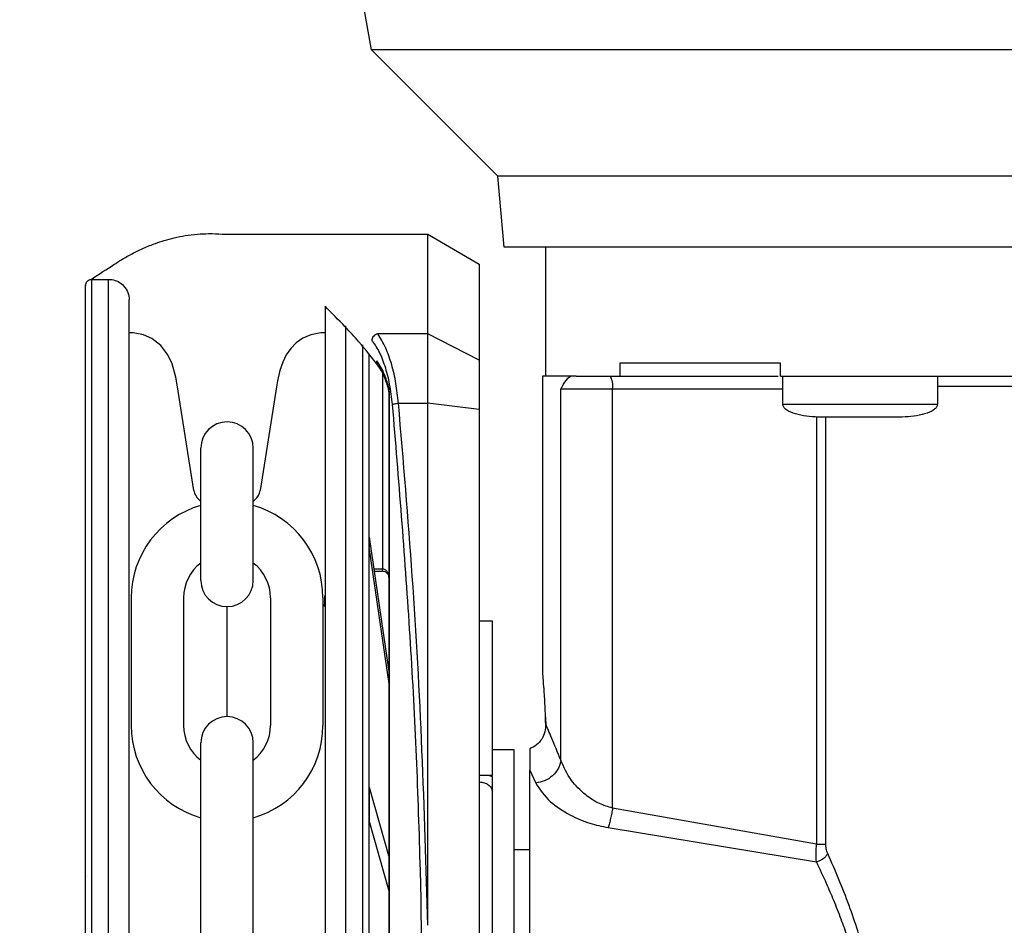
# Model space of a CAD drawing. Header units: inches. Extents: x 144.9 to 238.4, y 214.8 to 247.7.
# Tile 155 of 256: x 183.117 to 183.305, y 223.792 to 223.965. Entities that reach past the tile are written whole.
import ezdxf

# ---------------------------------------------------------------- set-up
doc = ezdxf.new("R2010")
doc.units = ezdxf.units.IN
doc.header["$LTSCALE"] = 0.25
doc.header["$MEASUREMENT"] = 0
doc.layers.add('ANNOTATIONS', color=1, linetype='Continuous')
doc.layers.add('MOTOR RH', color=7, linetype='Continuous')
doc.styles.add('ARIAL', font='arial.ttf', dxfattribs={"height": 0.09375})
doc.dimstyles.new('STANDARD$0', dxfattribs={"dimtxt": 0.09375, "dimasz": 0.09375, "dimexe": 0.03125, "dimexo": 0.046875, "dimgap": 0.09, "dimtad": 0, "dimtih": 1, "dimtoh": 1, "dimdec": 4, "dimzin": 0, "dimdsep": 46, "dimtxsty": 'ARIAL', "dimcen": 0.09, "dimadec": 0, "dimazin": 0, "dimtfac": 1, "dimtdec": 4, "dimtofl": 0, "dimtmove": 0, "dimatfit": 1, "dimfxl": 1, "dimtolj": 1, "dimtzin": 0, "dimarcsym": 0})

# ---------------------------------------------------------------- blocks, each defined once
blk = doc.blocks.new('*D49')
at = {"layer": 'ANNOTATIONS', "color": 0, "lineweight": -2, "transparency": 16777216}
for p, q in [((182.6900893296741, 223.8493624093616), (182.6900893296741, 225.9990556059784)), ((183.8307143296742, 224.9900478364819), (183.8307143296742, 225.9990556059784)), ((182.7838393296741, 225.9678056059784), (182.9752918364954, 225.9678056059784)), ((183.7369643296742, 225.9678056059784), (183.5455118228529, 225.9678056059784))]:
    blk.add_line(p, q, dxfattribs=at)
at = {"layer": 'ANNOTATIONS', "color": 0, "transparency": 16777216}
for points in [[(182.7838393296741, 225.9834306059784), (182.7838393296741, 225.9521806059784), (182.6900893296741, 225.9678056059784)], [(183.7369643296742, 225.9834306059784), (183.7369643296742, 225.9521806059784), (183.8307143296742, 225.9678056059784)]]:
    blk.add_solid(points, dxfattribs=at)
at = {"layer": 'defpoints', "color": 0, "transparency": 16777216}
for p in [(182.6900893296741, 225.9678056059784), (183.8307143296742, 224.9431728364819), (182.6900893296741, 223.8024874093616)]:
    blk.add_point(p, dxfattribs=at)
at = {"layer": 'ANNOTATIONS', "color": 0, "transparency": 16777216, "insert": (183.2604018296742, 225.9678056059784), "char_height": 0.09375, "attachment_point": 5, "style": 'ARIAL'}
blk.add_mtext('\\A1;18 5/8"', dxfattribs=at)
blk = doc.blocks.new('*D51')
at = {"layer": 'ANNOTATIONS', "color": 0, "lineweight": -2, "transparency": 16777216}
for p, q in [((182.6900893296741, 223.8493624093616), (182.6900893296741, 226.3654182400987)), ((184.1636564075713, 225.1127240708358), (184.1636564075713, 226.3654182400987)), ((182.7838393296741, 226.3341682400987), (183.2225311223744, 226.3341682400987)), ((184.0699064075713, 226.3341682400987), (183.631214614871, 226.3341682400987))]:
    blk.add_line(p, q, dxfattribs=at)
at = {"layer": 'ANNOTATIONS', "color": 0, "transparency": 16777216}
for points in [[(182.7838393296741, 226.3497932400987), (182.7838393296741, 226.3185432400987), (182.6900893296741, 226.3341682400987)], [(184.0699064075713, 226.3497932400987), (184.0699064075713, 226.3185432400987), (184.1636564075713, 226.3341682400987)]]:
    blk.add_solid(points, dxfattribs=at)
at = {"layer": 'defpoints', "color": 0, "transparency": 16777216}
for p in [(182.6900893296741, 226.3341682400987), (184.1636564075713, 225.0658490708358), (182.6900893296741, 223.8024874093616)]:
    blk.add_point(p, dxfattribs=at)
at = {"layer": 'ANNOTATIONS', "color": 0, "transparency": 16777216, "insert": (183.4268728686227, 226.3341682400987), "char_height": 0.09375, "attachment_point": 5, "style": 'ARIAL'}
blk.add_mtext('\\A1;24""', dxfattribs=at)

msp = doc.modelspace()

# ---------------------------------------------------------------- linework, layer by layer
at = {"layer": 'MOTOR RH'}
for p, q in [((183.1838592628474, 223.9593376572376), (183.1722805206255, 224.0250039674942)), ((183.2080059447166, 223.9351909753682), (183.1838592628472, 223.9593376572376)), ((183.5445600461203, 223.9593376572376), (183.1838592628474, 223.9593376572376)), ((183.2091899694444, 223.9216575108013), (183.2080059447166, 223.9351909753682)), ((183.5204133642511, 223.9351909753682), (183.2080059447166, 223.9351909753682)), ((183.1555016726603, 223.9241189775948), (183.1946015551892, 223.9241183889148)), ((183.1946012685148, 223.9050769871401), (183.1946015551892, 223.9241183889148)), ((183.1946015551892, 223.9241183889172), (183.2044439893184, 223.9184356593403)), ((183.5192293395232, 223.9216575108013), (183.2091899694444, 223.9216575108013)), ((183.2171870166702, 223.8970438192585), (183.2171870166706, 223.9216575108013)), ((183.2044439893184, 223.9184356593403), (183.2044437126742, 223.9000605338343)), ((183.130450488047, 223.7617154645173), (183.1304528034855, 223.9155071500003)), ((183.1304528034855, 223.9155071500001), (183.1336516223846, 223.9155071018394)), ((183.1336493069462, 223.7617154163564), (183.1336516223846, 223.9155071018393)), ((183.1789270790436, 223.9066134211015), (183.1789248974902, 223.7617147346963)), ((183.1379798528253, 223.9052773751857), (183.1375884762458, 223.9052773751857)), ((183.1749900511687, 223.9052850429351), (183.1745626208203, 223.9052773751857)), ((183.1946012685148, 223.9050769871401), (183.1850450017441, 223.9050771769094)), ((183.194601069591, 223.8918644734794), (183.194601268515, 223.9050769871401)), ((183.2044437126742, 223.9000605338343), (183.194601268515, 223.9050769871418)), ((183.18212584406, 223.9030344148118), (183.1821237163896, 223.761714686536)), ((183.2044437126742, 223.9000605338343), (183.2044435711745, 223.8906621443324)), ((183.2313285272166, 223.8995118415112), (183.2313285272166, 223.8970512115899)), ((183.2619887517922, 223.8970512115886), (183.2619887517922, 223.8995118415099)), ((183.1859889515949, 223.897626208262), (183.1859883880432, 223.8601956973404)), ((183.2165718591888, 223.8404565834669), (183.2165718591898, 223.8970653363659)), ((183.2229610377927, 223.8970512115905), (183.2221182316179, 223.8970512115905)), ((183.2313285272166, 223.8970512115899), (183.2615581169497, 223.8970512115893)), ((183.2624494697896, 223.8916346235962), (183.2624494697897, 223.8970512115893)), ((183.2919770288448, 223.8970512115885), (183.2919770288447, 223.8916346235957)), ((183.1499497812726, 223.8751974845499), (183.1467369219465, 223.8953930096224)), ((183.1658055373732, 223.8953930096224), (183.162592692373, 223.8751974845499)), ((183.1872192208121, 223.894586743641), (183.1871155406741, 223.8950800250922)), ((183.2919770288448, 223.8950827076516), (183.436442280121, 223.8950827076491)), ((183.1871703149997, 223.8942959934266), (183.187118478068, 223.8946664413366)), ((183.1872192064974, 223.8936288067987), (183.1871703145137, 223.8942959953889)), ((183.1872152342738, 223.6298025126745), (183.1872192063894, 223.89362878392)), ((183.1873170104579, 223.8936287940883), (183.1872192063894, 223.8936288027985)), ((183.187313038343, 223.6298025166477), (183.1873170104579, 223.8936287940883)), ((183.2200416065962, 223.8945905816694), (183.2624494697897, 223.8945905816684)), ((183.2200416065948, 223.8236585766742), (183.2200416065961, 223.8945905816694)), ((183.2299191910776, 223.8145358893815), (183.229919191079, 223.8945905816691)), ((183.1890206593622, 223.8918644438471), (183.194601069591, 223.8918644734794)), ((183.1945995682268, 223.7921443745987), (183.1946010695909, 223.8918644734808)), ((183.2044435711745, 223.8906621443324), (183.1946010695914, 223.8918644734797)), ((183.2044435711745, 223.8906621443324), (183.2044396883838, 223.6327687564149)), ((183.268912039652, 223.8892664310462), (183.2689120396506, 223.8076330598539)), ((183.2706603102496, 223.8076330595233), (183.270660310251, 223.8891771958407)), ((183.1512652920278, 223.8580056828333), (183.1512652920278, 223.8832869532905)), ((183.1612771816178, 223.8580056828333), (183.1612771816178, 223.8832869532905)), ((183.1512652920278, 223.873101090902), (183.1509350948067, 223.8733950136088)), ((183.1616073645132, 223.8733950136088), (183.1612771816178, 223.873101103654)), ((183.1834274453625, 223.8662581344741), (183.1834274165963, 223.8643474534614)), ((183.1834274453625, 223.8662581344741), (183.1872184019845, 223.8402005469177)), ((183.1872183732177, 223.8382898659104), (183.1834274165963, 223.8643474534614)), ((183.1843094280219, 223.8601957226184), (183.1859883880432, 223.8601956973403)), ((183.1859883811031, 223.859734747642), (183.1843764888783, 223.8597347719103)), ((183.1859883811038, 223.8597347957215), (183.1859883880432, 223.8601956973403)), ((183.1379568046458, 223.8547090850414), (183.1379568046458, 223.8302898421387)), ((183.1479686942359, 223.8547090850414), (183.1479686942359, 223.8302898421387)), ((183.1645737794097, 223.8547090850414), (183.1645737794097, 223.8302898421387)), ((183.1745856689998, 223.8547090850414), (183.1745856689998, 223.8302898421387)), ((183.1562712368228, 223.8319991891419), (183.1562712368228, 223.8529997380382)), ((183.2044429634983, 223.8503004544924), (183.2069035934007, 223.8503004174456)), ((183.2044429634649, 223.8502982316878), (183.2069035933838, 223.8502981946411)), ((183.2069035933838, 223.8502981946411), (183.2069031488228, 223.8207706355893)), ((183.2069035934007, 223.8503004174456), (183.2069035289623, 223.8460203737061)), ((183.2170756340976, 223.8324651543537), (183.2171490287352, 223.8305375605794)), ((183.1512652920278, 223.7759570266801), (183.1512652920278, 223.8269932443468)), ((183.1612771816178, 223.7759570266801), (183.1612771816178, 223.8269932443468)), ((183.206901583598, 223.8256929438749), (183.2110846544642, 223.8256929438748)), ((183.2069032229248, 223.8256930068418), (183.2110862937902, 223.8256929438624)), ((183.2110862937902, 223.8256929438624), (183.2110843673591, 223.6977401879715)), ((183.2110846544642, 223.8256929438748), (183.2110846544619, 223.6977401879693)), ((183.2141112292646, 223.8258481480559), (183.2141112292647, 223.8223156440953)), ((183.21411122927, 223.8258481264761), (183.2141112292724, 223.8217795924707)), ((183.2141111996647, 223.8217796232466), (183.2152360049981, 223.8193117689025)), ((183.2069031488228, 223.8207706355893), (183.204442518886, 223.820770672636)), ((183.2063773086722, 223.8207706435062), (183.2069031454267, 223.8205451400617)), ((183.2069031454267, 223.8205451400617), (183.2069031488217, 223.8207706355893)), ((183.1834267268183, 223.818532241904), (183.1834266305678, 223.8121392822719)), ((183.1834267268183, 223.818532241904), (183.1872178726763, 223.8050441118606)), ((183.2689120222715, 223.8076330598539), (183.2299191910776, 223.8145358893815)), ((183.1872177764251, 223.7986511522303), (183.1834266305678, 223.8121392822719)), ((183.2290646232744, 223.8108292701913), (183.2688576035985, 223.8042586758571)), ((183.211084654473, 223.8066230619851), (183.2141112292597, 223.806623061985))]:
    msp.add_line(p, q, dxfattribs=at)
at = {"layer": 'MOTOR RH', "flags": 128}
for points in [[(183.1467369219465, 223.8953930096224), (183.1464793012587, 223.8968442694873), (183.1457743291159, 223.8993722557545), (183.1449656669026, 223.9010899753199), (183.1436334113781, 223.9028513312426), (183.1419267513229, 223.9041946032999), (183.1402956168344, 223.9049210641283), (183.1383573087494, 223.9052680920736), (183.137979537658, 223.9052773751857)], [(183.1745626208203, 223.9052773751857), (183.1741656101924, 223.9052671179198), (183.1722804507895, 223.9049315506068), (183.1707442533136, 223.9042687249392), (183.1694747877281, 223.9033809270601), (183.1684352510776, 223.9023231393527), (183.1675933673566, 223.9011181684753), (183.1669000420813, 223.8997098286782), (183.1663635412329, 223.8981121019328), (183.1659247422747, 223.8961115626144), (183.1658055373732, 223.8953930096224)]]:
    msp.add_lwpolyline(points, dxfattribs=at)
at = {"layer": 'MOTOR RH'}
for centre, radius, start, end in [((183.226056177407, 223.8951871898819), 0.003908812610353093, 351.2205390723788, 28.48161309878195), ((183.1562712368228, 223.8832869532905), 0.005005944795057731, 0, 180), ((183.1529646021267, 223.8756749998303), 0.003052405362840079, 188.999999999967, 228.3263490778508), ((183.1595778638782, 223.8756749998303), 0.003052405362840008, 311.6736509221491, 351.0000000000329), ((183.1562712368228, 223.8547090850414), 0.01831443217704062, 105.8627163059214, 180), ((183.1562712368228, 223.8547090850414), 0.01831443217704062, 0, 74.13728369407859), ((183.1562712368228, 223.8547090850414), 0.008302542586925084, 127.0808355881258, 180), ((183.1562712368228, 223.8547090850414), 0.008302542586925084, 0, 52.91916441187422), ((183.1562712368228, 223.8580056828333), 0.005005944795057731, 180, 0), ((183.1562712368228, 223.8269932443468), 0.005005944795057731, 0, 180), ((183.1562712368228, 223.8302898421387), 0.01831443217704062, 180, 254.1372836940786), ((183.1562712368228, 223.8302898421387), 0.008302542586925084, 180, 232.9191644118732), ((183.1562712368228, 223.8302898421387), 0.01831443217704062, 285.8627163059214, 0), ((183.1562712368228, 223.8302898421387), 0.008302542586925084, 307.0808355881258, 0)]:
    msp.add_arc(centre, radius, start, end, dxfattribs=at)
for points, knots in [([(183.130292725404, 223.9154984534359), (183.1303584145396, 223.915541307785), (183.1304241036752, 223.9155841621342), (183.1304897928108, 223.9156270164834), (183.1318736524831, 223.9165298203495), (183.1332575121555, 223.9174326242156), (183.1346413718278, 223.9183354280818), (183.1351235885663, 223.9186500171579), (183.1362856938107, 223.9194081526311), (183.1381784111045, 223.9204593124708), (183.1403509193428, 223.9215153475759), (183.1423978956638, 223.9223383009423), (183.1443506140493, 223.9229852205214), (183.1462412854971, 223.9234918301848), (183.1483491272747, 223.9239080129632), (183.1505430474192, 223.9241736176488), (183.1528974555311, 223.9242665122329), (183.1545306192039, 223.9242225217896), (183.155446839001, 223.9241250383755), (183.1555016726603, 223.9241189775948)], [-0.2026574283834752, -0.2026574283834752, -0.2026574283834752, -0.2026574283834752, -0.1934736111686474, -0.1934736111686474, -0.1934736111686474, 0, 0, 0, 0.06741739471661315, 0.1624707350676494, 0.2623543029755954, 0.3670685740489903, 0.4432677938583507, 0.5291235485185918, 0.6246357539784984, 0.7298042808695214, 0.8268099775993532, 0.9437281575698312, 0.9511714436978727, 0.9511714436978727, 0.9511714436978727, 0.9511714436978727]), ([(183.1292201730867, 223.761715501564), (183.1292202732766, 223.7683700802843), (183.1292204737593, 223.7816860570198), (183.1292207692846, 223.8013147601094), (183.1292210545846, 223.8202643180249), (183.1292213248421, 223.8382147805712), (183.129221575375, 223.854855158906), (183.129221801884, 223.8698998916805), (183.1292220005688, 223.8830965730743), (183.1292221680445, 223.8942203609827), (183.1292223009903, 223.9030507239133), (183.1292223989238, 223.9095554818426), (183.1292224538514, 223.9132042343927), (183.1292224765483, 223.9147110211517), (183.1292224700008, 223.9142767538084), (183.12922247, 223.9142767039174)], [0, 0, 0, 0, 0.0833060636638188, 0.1666974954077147, 0.2499975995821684, 0.3333024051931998, 0.4166951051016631, 0.4999952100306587, 0.5833002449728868, 0.6666928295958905, 0.7499928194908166, 0.8332978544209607, 0.9166904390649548, 0.999990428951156, 1, 1, 1, 1]), ([(183.1292224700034, 223.9142768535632), (183.1292239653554, 223.9143214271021), (183.1292299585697, 223.9145000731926), (183.1293209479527, 223.9148147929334), (183.1295648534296, 223.9151659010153), (183.1299145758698, 223.9154046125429), (183.1302347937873, 223.9155116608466), (183.1304189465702, 223.9154978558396), (183.1304689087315, 223.9154941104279)], [0, 0, 0, 0, 0.06890365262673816, 0.2761586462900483, 0.4958689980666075, 0.715579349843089, 0.9228343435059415, 1, 1, 1, 1]), ([(183.1336516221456, 223.9154912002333), (183.1338524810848, 223.9154937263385), (183.1344709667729, 223.915473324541), (183.1355021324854, 223.9151224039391), (183.1366157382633, 223.9142896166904), (183.1374315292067, 223.9130433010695), (183.1375376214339, 223.9120480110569), (183.1375885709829, 223.911570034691)], [0.08048410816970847, 0.08048410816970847, 0.08048410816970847, 0.08048410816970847, 0.170358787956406, 0.3583268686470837, 0.5560887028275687, 0.7868168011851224, 1, 1, 1, 1]), ([(183.1375863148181, 223.7617154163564), (183.1375864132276, 223.7682517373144), (183.1375866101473, 223.7813310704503), (183.1375869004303, 223.8006115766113), (183.1375871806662, 223.8192247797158), (183.1375874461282, 223.8368567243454), (183.1375876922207, 223.8532021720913), (183.1375879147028, 223.8679794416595), (183.1375881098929, 223.8809439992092), (183.1375882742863, 223.8918630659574), (183.1375884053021, 223.9005652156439), (183.137588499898, 223.9068483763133), (183.1375885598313, 223.9108292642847), (183.1375885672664, 223.911323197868), (183.137588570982, 223.911570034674)], [0, 0, 0, 0, 0.08330446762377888, 0.166694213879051, 0.2499999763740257, 0.3333008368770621, 0.4166943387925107, 0.4999999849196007, 0.5833008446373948, 0.6666942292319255, 0.7499999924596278, 0.8333009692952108, 0.9166943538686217, 1, 1, 1, 1]), ([(183.1749901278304, 223.9103770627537), (183.1749901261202, 223.9102634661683), (183.17499012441, 223.9101498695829), (183.1749901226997, 223.9100362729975), (183.174990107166, 223.909004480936), (183.1749900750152, 223.906868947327), (183.1749899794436, 223.9005209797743), (183.1749898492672, 223.8918745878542), (183.1749896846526, 223.8809408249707), (183.1749894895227, 223.8679802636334), (183.1749892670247, 223.8532019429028), (183.1749890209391, 223.8368569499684), (183.1749887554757, 223.8192249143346), (183.1749884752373, 223.8006115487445), (183.1749881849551, 223.7813310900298), (183.1749879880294, 223.7682513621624), (183.1749878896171, 223.7617148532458)], [-0.009409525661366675, -0.009409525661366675, -0.009409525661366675, -0.009409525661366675, 0, 0, 0, 0.08546624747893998, 0.1768922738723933, 0.268313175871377, 0.3598353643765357, 0.4512615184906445, 0.5426821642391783, 0.6342044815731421, 0.7256307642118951, 0.8170515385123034, 0.9085726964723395, 1, 1, 1, 1]), ([(183.1852869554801, 223.8988517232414), (183.1840211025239, 223.9004791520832), (183.1819312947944, 223.9031658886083), (183.1797810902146, 223.9054932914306), (183.178927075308, 223.9063653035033), (183.1788978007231, 223.9063951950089), (183.1788685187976, 223.9064250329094), (183.178839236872, 223.9064548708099), (183.1775562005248, 223.9077622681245), (183.1762731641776, 223.9090696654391), (183.1749901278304, 223.9103770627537)], [0, 0, 0, 0, 0.3080244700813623, 0.5085202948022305, 0.5085202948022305, 0.5085202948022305, 0.5153930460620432, 0.5153930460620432, 0.5153930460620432, 0.8165340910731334, 0.8165340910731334, 0.8165340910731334, 0.8165340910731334]), ([(183.1850450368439, 223.9050771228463), (183.1849105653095, 223.9050405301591), (183.1846369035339, 223.9049660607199), (183.1842806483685, 223.9046967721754), (183.1840181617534, 223.9043581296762), (183.1839466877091, 223.9041098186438), (183.1839125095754, 223.9039910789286)], [0, 0, 0, 0, 0.2523826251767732, 0.513621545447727, 0.7674189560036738, 1, 1, 1, 1]), ([(183.1890206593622, 223.8918644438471), (183.1888777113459, 223.8931498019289), (183.1885859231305, 223.8957734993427), (183.1877431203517, 223.8993588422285), (183.1865783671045, 223.902675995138), (183.1855737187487, 223.9042492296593), (183.1850450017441, 223.9050771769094)], [0, 0, 0, 0, 0.2282311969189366, 0.4658698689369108, 0.7189029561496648, 0.9999999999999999, 0.9999999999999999, 0.9999999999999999, 0.9999999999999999]), ([(183.1878881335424, 223.8916042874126), (183.1877282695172, 223.8929252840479), (183.1874084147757, 223.8955683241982), (183.1864868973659, 223.8990199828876), (183.1853266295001, 223.9019524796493), (183.1843840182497, 223.903311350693), (183.1839125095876, 223.9039910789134)], [0, 0, 0, 0, 0.2496836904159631, 0.4995652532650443, 0.7496748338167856, 1, 1, 1, 1]), ([(183.1833561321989, 223.9012530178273), (183.1833560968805, 223.8989071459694), (183.1833560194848, 223.8937664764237), (183.1833558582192, 223.8830551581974), (183.1833556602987, 223.869909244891), (183.183355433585, 223.854850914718), (183.1833551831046, 223.8382140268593), (183.1833549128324, 223.8202625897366), (183.183354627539, 223.8013134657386), (183.1833543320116, 223.7816846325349), (183.1833541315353, 223.7683690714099), (183.1833540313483, 223.761714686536)], [0, 0, 0, 0, 0.09501659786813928, 0.2082163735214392, 0.3212904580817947, 0.4343712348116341, 0.5475710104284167, 0.6606452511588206, 0.7737261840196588, 0.886920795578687, 1, 1, 1, 1]), ([(183.1848593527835, 223.8999610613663), (183.184847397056, 223.8998822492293), (183.1848236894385, 223.8997259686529), (183.1848597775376, 223.8994950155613), (183.1849269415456, 223.8993614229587), (183.1849607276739, 223.899294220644)], [0, 0, 0, 0, 0.335804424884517, 0.6658835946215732, 1, 1, 1, 1]), ([(183.1871155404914, 223.8950800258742), (183.1868718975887, 223.8958714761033), (183.1862532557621, 223.8978810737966), (183.1853854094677, 223.8991760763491), (183.1848593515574, 223.8999610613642)], [0, 0, 0, 0, 0.3938351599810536, 1, 1, 1, 1]), ([(183.1870446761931, 223.8948346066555), (183.1867692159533, 223.8956871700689), (183.1861903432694, 223.8974788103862), (183.185400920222, 223.8986421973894), (183.1849871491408, 223.8992519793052)], [0, 0, 0, 0, 0.475856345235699, 1, 1, 1, 1]), ([(183.2221182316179, 223.8970512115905), (183.2217212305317, 223.8968382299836), (183.2209413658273, 223.8964198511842), (183.2203378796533, 223.8951929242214), (183.2200416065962, 223.8945905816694)], [0, 0, 0, 0, 0.5090640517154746, 1, 1, 1, 1]), ([(183.1871184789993, 223.8946664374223), (183.1870811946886, 223.8947286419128), (183.1870066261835, 223.8948530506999), (183.1870792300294, 223.8950043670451), (183.1871155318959, 223.8950800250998)], [0, 0, 0, 0, 0.5000007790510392, 1, 1, 1, 1]), ([(183.1871703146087, 223.8942959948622), (183.1871515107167, 223.8943410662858), (183.187113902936, 223.8944312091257), (183.1871841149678, 223.8945348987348), (183.1872192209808, 223.8945867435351)], [0, 0, 0, 0, 0.500000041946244, 1, 1, 1, 1]), ([(183.1873170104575, 223.8936287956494), (183.1873116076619, 223.8937759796), (183.1872994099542, 223.8941082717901), (183.1872479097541, 223.894415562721), (183.187219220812, 223.8945867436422)], [0, 0, 0, 0, 0.4429353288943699, 1, 1, 1, 1]), ([(183.1878881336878, 223.8916042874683), (183.1879422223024, 223.8916313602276), (183.1880528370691, 223.8916867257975), (183.1883302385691, 223.8917629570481), (183.1886619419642, 223.8918267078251), (183.188902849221, 223.891852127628), (183.1890206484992, 223.8918645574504)], [0, 0, 0, 0, 0.2444909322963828, 0.5000000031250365, 0.755509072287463, 1, 1, 1, 1]), ([(183.1937853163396, 223.7617166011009), (183.1936538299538, 223.7762712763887), (183.1933908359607, 223.8053829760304), (183.1914142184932, 223.8488494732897), (183.1890636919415, 223.8773502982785), (183.1878881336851, 223.8916042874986)], [0, 0, 0, 0, 0.3332416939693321, 0.6665371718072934, 1, 1, 1, 1]), ([(183.1945995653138, 223.7921364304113), (183.1942891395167, 223.8032771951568), (183.1936672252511, 223.8255968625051), (183.1918043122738, 223.8589173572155), (183.1899497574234, 223.8808677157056), (183.1890206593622, 223.8918644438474)], [0, 0, 0, 0, 0.3321382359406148, 0.6654134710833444, 1, 1, 1, 1]), ([(183.2697004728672, 223.8891771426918), (183.2682352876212, 223.8892504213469), (183.2661165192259, 223.8893563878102), (183.263813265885, 223.890127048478), (183.2629302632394, 223.8907159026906), (183.2626154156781, 223.8910953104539), (183.2624628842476, 223.8913814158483), (183.2624571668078, 223.8916043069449), (183.2624540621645, 223.891725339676)], [0, 0, 0, 0, 0.5361160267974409, 0.7752642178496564, 0.8837195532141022, 0.9192132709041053, 0.9561317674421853, 1, 1, 1, 1]), ([(183.2919724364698, 223.8917253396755), (183.2919693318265, 223.8916043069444), (183.2919636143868, 223.8913814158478), (183.2918110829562, 223.8910953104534), (183.2914962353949, 223.8907159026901), (183.2906132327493, 223.8901270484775), (183.2883099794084, 223.8893563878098), (183.2861912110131, 223.8892504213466), (183.284726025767, 223.8891771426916)], [0, 0, 0, 0, 0.04386823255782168, 0.08078672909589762, 0.116280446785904, 0.224735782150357, 0.4638839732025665, 1, 1, 1, 1]), ([(183.2772132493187, 223.8891771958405), (183.2762694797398, 223.8891771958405), (183.2748124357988, 223.8891771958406), (183.2730634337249, 223.8891771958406), (183.2718693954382, 223.8891771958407), (183.2708993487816, 223.8891771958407), (183.2699648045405, 223.8891771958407), (183.2698091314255, 223.8891771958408), (183.2697083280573, 223.8891771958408)], [0, 0, 0, 0, 0.2394429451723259, 0.3696653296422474, 0.4999999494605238, 0.6302223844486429, 0.7605570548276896, 0.9999999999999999, 0.9999999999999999, 0.9999999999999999, 0.9999999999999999]), ([(183.284718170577, 223.8891771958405), (183.2846173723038, 223.8891771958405), (183.2844617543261, 223.8891771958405), (183.2835273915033, 223.8891771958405), (183.2825577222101, 223.8891771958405), (183.2813634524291, 223.8891771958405), (183.2796144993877, 223.8891771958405), (183.2781570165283, 223.8891771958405), (183.2772132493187, 223.8891771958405)], [0, 0, 0, 0, 0.2394429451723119, 0.3696653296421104, 0.4999999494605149, 0.6302223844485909, 0.760557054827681, 1, 1, 1, 1]), ([(183.1871959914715, 223.8586217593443), (183.1871848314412, 223.8587116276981), (183.1871511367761, 223.8589829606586), (183.1869004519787, 223.8593628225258), (183.1864782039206, 223.8596884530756), (183.1861425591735, 223.8597193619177), (183.1859760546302, 223.8597346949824)], [0, 0, 0, 0, 0.1487405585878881, 0.4490815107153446, 0.7267038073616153, 1, 1, 1, 1]), ([(183.1872186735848, 223.8584461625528), (183.1872036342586, 223.8586597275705), (183.1871741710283, 223.8590781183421), (183.1869639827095, 223.8595611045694), (183.1867187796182, 223.8598732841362), (183.1865007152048, 223.8600516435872), (183.1862533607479, 223.8601723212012), (183.1860759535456, 223.8601879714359), (183.1859884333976, 223.8601956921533)], [0, 0, 0, 0, 0.2718919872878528, 0.5326579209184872, 0.656675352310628, 0.7753569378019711, 0.8891770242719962, 1, 1, 1, 1]), ([(183.1748586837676, 223.8530099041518), (183.1749033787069, 223.8535027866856), (183.1749660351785, 223.85419374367), (183.174984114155, 223.8549600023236), (183.1749892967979, 223.8551796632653)], [0, 0, 0, 0, 0.7133331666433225, 1, 1, 1, 1]), ([(183.2171490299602, 223.8305375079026), (183.2171029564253, 223.8319148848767), (183.2170107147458, 223.8346724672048), (183.2167933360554, 223.8378665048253), (183.2166113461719, 223.8400418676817), (183.2165850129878, 223.8403184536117), (183.216571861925, 223.8404565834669)], [0, 0, 0, 0, 0.2499323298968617, 0.5003778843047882, 0.7504835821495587, 1, 1, 1, 1]), ([(183.2171490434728, 223.8305375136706), (183.217124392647, 223.8300492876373), (183.2170751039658, 223.8290730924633), (183.2164572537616, 223.8276812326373), (183.2154633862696, 223.8265166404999), (183.2145619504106, 223.8260709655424), (183.21411122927, 223.8258481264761)], [0, 0, 0, 0, 0.2500878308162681, 0.5000440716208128, 0.7500202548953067, 1, 1, 1, 1]), ([(183.2200416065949, 223.8236585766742), (183.2194194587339, 223.8251732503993), (183.2181924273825, 223.8281605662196), (183.2174935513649, 223.8297526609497), (183.2171490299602, 223.8305375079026)], [0, 0, 0, 0, 0.5070350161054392, 1, 1, 1, 1]), ([(183.2200416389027, 223.823658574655), (183.2199227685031, 223.8231351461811), (183.2196775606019, 223.8220554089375), (183.2185264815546, 223.8206480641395), (183.216973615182, 223.8196305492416), (183.2158001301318, 223.8194152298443), (183.2152360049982, 223.8193117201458)], [0, 0, 0, 0, 0.2444227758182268, 0.5041994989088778, 0.7616556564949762, 0.9999999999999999, 0.9999999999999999, 0.9999999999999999, 0.9999999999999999]), ([(183.2299191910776, 223.8145358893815), (183.2290714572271, 223.8147881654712), (183.2271323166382, 223.8153652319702), (183.2243895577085, 223.817237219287), (183.2215602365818, 223.8201319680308), (183.2205939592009, 223.8223758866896), (183.2200416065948, 223.8236585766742)], [0, 0, 0, 0, 0.1573093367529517, 0.3598357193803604, 0.634063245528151, 1, 1, 1, 1]), ([(183.2069031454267, 223.8205451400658), (183.2069031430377, 223.820386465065), (183.2069031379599, 223.8200491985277), (183.2069031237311, 223.8191041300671), (183.2069031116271, 223.8183001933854), (183.2069031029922, 223.8177266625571)], [0, 0, 0, 0, 0.2029558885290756, 0.4313863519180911, 1, 1, 1, 1]), ([(183.204442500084, 223.8195209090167), (183.2047635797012, 223.8194934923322), (183.2054058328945, 223.81943865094), (183.2062444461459, 223.819029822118), (183.2065585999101, 223.8186191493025), (183.2067156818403, 223.8184138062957)], [0, 0, 0, 0, 0.3332611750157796, 0.6666198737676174, 0.9999999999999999, 0.9999999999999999, 0.9999999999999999, 0.9999999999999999]), ([(183.2067156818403, 223.8184138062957), (183.2067158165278, 223.8184136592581), (183.2068937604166, 223.8182193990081), (183.2068984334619, 223.8179729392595), (183.2069031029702, 223.8177266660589)], [0, 0, 0, 0, 0.0007569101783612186, 1, 1, 1, 1]), ([(183.2152360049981, 223.8193117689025), (183.2160176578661, 223.818113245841), (183.2174022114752, 223.81599028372), (183.2214181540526, 223.8132836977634), (183.2252692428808, 223.8115717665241), (183.2278872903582, 223.8110595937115), (183.2290646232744, 223.8108292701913)], [0, 0, 0, 0, 0.3496501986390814, 0.6193407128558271, 0.8288179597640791, 1, 1, 1, 1]), ([(183.2299191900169, 223.8145358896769), (183.2298665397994, 223.814206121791), (183.2297581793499, 223.8135274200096), (183.2295511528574, 223.8125343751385), (183.2293163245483, 223.8115903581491), (183.2291488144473, 223.8110838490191), (183.2290646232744, 223.8108292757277)], [0, 0, 0, 0, 0.2347184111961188, 0.4830785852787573, 0.7401934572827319, 1, 1, 1, 1]), ([(183.2688576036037, 223.8042589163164), (183.2688272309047, 223.8048048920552), (183.2687706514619, 223.8058219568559), (183.26886727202, 223.8070597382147), (183.2689120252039, 223.8076330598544)], [0, 0, 0, 0, 0.5368150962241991, 1, 1, 1, 1]), ([(183.2710246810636, 223.8058641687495), (183.2709133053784, 223.8061540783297), (183.2707131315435, 223.8066751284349), (183.2706765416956, 223.8073386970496), (183.2706603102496, 223.8076330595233)], [0, 0, 0, 0, 0.5563948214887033, 1, 1, 1, 1]), ([(183.2688575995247, 223.8042586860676), (183.2690852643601, 223.8043326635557), (183.2695513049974, 223.8044840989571), (183.2701906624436, 223.8048766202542), (183.2707204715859, 223.8053502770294), (183.2709248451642, 223.8056955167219), (183.2710246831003, 223.8058641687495)], [0, 0, 0, 0, 0.2442550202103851, 0.5000015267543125, 0.7557472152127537, 1, 1, 1, 1]), ([(183.2815897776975, 223.7596685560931), (183.2816038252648, 223.7609187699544), (183.2816319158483, 223.7634187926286), (183.2814682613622, 223.7671687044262), (183.2811549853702, 223.7709083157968), (183.2806803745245, 223.7746383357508), (183.2800178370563, 223.7785668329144), (183.2791454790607, 223.7826746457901), (183.2780470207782, 223.7869330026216), (183.2767069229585, 223.7913827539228), (183.2750843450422, 223.796079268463), (183.2731455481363, 223.8010621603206), (183.2717486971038, 223.8042248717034), (183.2710246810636, 223.8058641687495)], [0, 0, 0, 0, 0.07298776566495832, 0.1459518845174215, 0.2192405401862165, 0.2931973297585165, 0.3681566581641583, 0.4570710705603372, 0.5473392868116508, 0.6394324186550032, 0.7503524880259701, 0.8706026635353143, 1, 1, 1, 1]), ([(183.2688576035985, 223.8042586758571), (183.2694900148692, 223.802912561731), (183.2705954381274, 223.8005596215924), (183.2721665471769, 223.7968915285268), (183.2735048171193, 223.7935008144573), (183.2748378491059, 223.7897936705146), (183.2760746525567, 223.7859062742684), (183.2771919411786, 223.7817965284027), (183.2782928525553, 223.7769151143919), (183.2791772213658, 223.7713814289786), (183.2796971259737, 223.7653361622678), (183.2796776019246, 223.7615366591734), (183.2796683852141, 223.7597430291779)], [0, 0, 0, 0, 0.1115755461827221, 0.1950284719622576, 0.2830529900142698, 0.3627337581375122, 0.458737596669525, 0.549097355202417, 0.6339245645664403, 0.7714240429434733, 0.8920962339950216, 0.9999999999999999, 0.9999999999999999, 0.9999999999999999, 0.9999999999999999]), ([(183.1292202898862, 223.7694741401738), (183.1292203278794, 223.7719976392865), (183.1292204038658, 223.7770446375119), (183.1292205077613, 223.7839453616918), (183.1292205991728, 223.7900169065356), (183.1292206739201, 223.7949816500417), (183.1292207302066, 223.7987201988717), (183.1292207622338, 223.8008475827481), (183.1292207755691, 223.80173312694), (183.1292207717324, 223.8014784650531), (183.1292207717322, 223.8014784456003)], [0, 0, 0, 0, 0.1428555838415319, 0.2857111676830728, 0.428566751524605, 0.5714223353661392, 0.7142779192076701, 0.8571335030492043, 0.9999890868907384, 1, 1, 1, 1])]:
    msp.add_open_spline(points, degree=3, knots=knots, dxfattribs=at)
for points in [[(183.2619887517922, 223.8995118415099), (183.257913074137, 223.89951184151), (183.2497617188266, 223.8995118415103), (183.2394432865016, 223.8995118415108), (183.2340334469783, 223.899511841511), (183.2313285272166, 223.8995118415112)], [(183.2221182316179, 223.8970512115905), (183.2205038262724, 223.8970512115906), (183.2172750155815, 223.8970512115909), (183.2168062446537, 223.8970512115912), (183.2165718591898, 223.8970512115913)], [(183.2229610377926, 223.8970512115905), (183.224132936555, 223.8970512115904), (183.2264767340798, 223.8970512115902), (183.2297112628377, 223.89705121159), (183.2313285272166, 223.8970512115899)], [(183.2619887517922, 223.8970512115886), (183.2666638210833, 223.8970512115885), (183.2760139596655, 223.8970512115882), (183.2919342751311, 223.8970512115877), (183.3089192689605, 223.8970512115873), (183.3268430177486, 223.8970512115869), (183.3453708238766, 223.8970512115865), (183.3642096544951, 223.8970512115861), (183.3830484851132, 223.8970512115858), (183.4015762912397, 223.8970512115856), (183.4195000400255, 223.8970512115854), (183.4364850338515, 223.8970512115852), (183.452405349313, 223.8970512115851), (183.4617554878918, 223.8970512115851), (183.4664305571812, 223.8970512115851)], [(183.2772132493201, 223.8916378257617), (183.2752786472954, 223.8916378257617), (183.2714094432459, 223.8916378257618), (183.26652935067, 223.8916378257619), (183.2631152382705, 223.8916378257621), (183.2626713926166, 223.8916378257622), (183.2624494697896, 223.8916378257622)], [(183.2919770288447, 223.8916378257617), (183.2917551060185, 223.8916378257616), (183.2913112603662, 223.8916378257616), (183.2878971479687, 223.8916378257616), (183.2830170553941, 223.8916378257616), (183.2791478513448, 223.8916378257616), (183.2772132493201, 223.8916378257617)], [(183.2141112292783, 223.7414724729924), (183.214111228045, 223.7453793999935), (183.2141112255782, 223.7531932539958), (183.2141112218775, 223.7653941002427), (183.2141112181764, 223.7774190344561), (183.2141112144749, 223.7889138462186), (183.2141112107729, 223.7994792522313), (183.2141112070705, 223.8087055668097), (183.2141112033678, 223.8164621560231), (183.214111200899, 223.8200071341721), (183.2141111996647, 223.8217796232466)], [(183.2069031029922, 223.8177266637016), (183.2069030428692, 223.8137332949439), (183.2069029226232, 223.8057465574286), (183.2069027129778, 223.7918219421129), (183.2069024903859, 223.7770374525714), (183.2069022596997, 223.7617153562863), (183.2069020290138, 223.7463933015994), (183.2069018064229, 223.7316089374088), (183.206901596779, 223.7176845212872), (183.2069014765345, 223.7096979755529), (183.2069014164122, 223.7057047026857)], [(183.2689120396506, 223.8076330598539), (183.2690938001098, 223.8076330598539), (183.269457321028, 223.8076330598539), (183.2699445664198, 223.8076330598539), (183.2703661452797, 223.8076330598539), (183.2705622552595, 223.8076330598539), (183.2706603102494, 223.8076330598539)]]:
    msp.add_open_spline(points, degree=3, dxfattribs=at)

# ---------------------------------------------------------------- dimensions: what is measured, and where the dimension line sits
at = {"layer": 'ANNOTATIONS'}
for base, p1, text, picture, middle in [((182.6900893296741, 226.3341682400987), (184.1636564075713, 225.0658490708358), '24""', '*D51', (183.4268728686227, 226.3341682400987)), ((182.6900893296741, 225.9678056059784), (183.8307143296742, 224.9431728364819), '18 5/8"', '*D49', (183.2604018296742, 225.9678056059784))]:
    dim = msp.add_linear_dim(base=base, p1=p1, p2=(182.6900893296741, 223.8024874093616), text=text, dimstyle='STANDARD$0', dxfattribs=at)
    dim.commit()
    dim.dimension.update_dxf_attribs({"geometry": picture, "text_midpoint": middle, "dimtype": 160})

doc.saveas('drawing.dxf')
